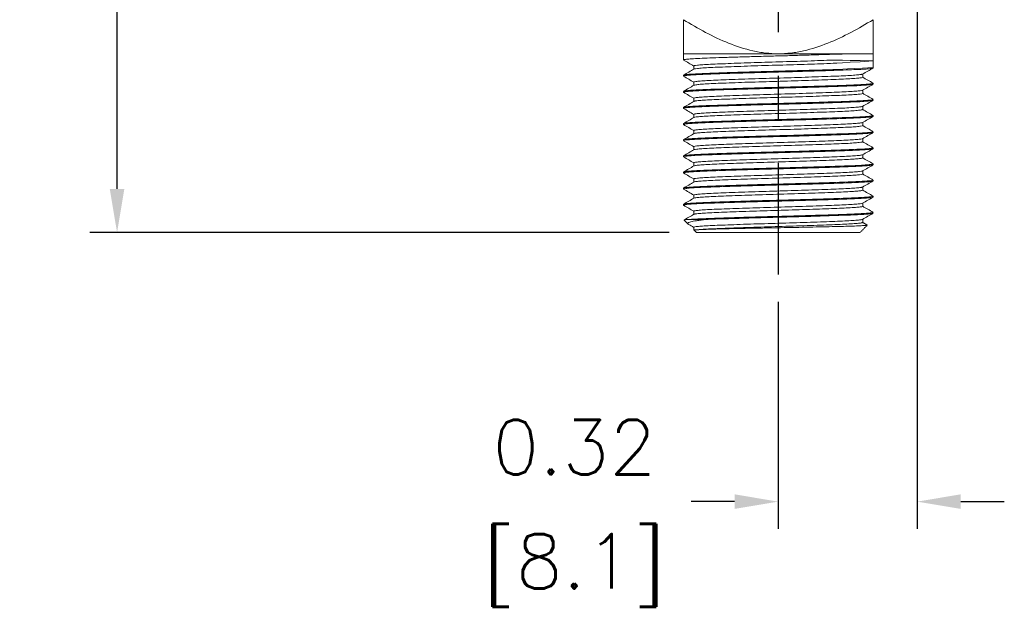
# Model space of a CAD drawing. Extents: x 897.4 to 908.4, y -8.5 to -0.5.
# Tile 3 of 10: x 901.1 to 903.4, y -5.8 to -4.4. Entities that reach past the tile are written whole.
import ezdxf

# ---------------------------------------------------------------- set-up
doc = ezdxf.new("R2010")
doc.units = 0
doc.header["$LTSCALE"] = 0.25
doc.header["$MEASUREMENT"] = 0
doc.linetypes.add('CENTER', pattern=[2, 1.25, -0.25, 0.25, -0.25])
doc.layers.get('0').update_dxf_attribs({"linetype": 'CONTINUOUS'})
doc.layers.get('DEFPOINTS').update_dxf_attribs({"linetype": 'CONTINUOUS'})
for name, color, linetype in [('CENTER', 40, 'CENTER'), ('dim', 140, 'CONTINUOUS'), ('dim @ 1', 140, 'CONTINUOUS')]:
    doc.layers.add(name, color=color, linetype=linetype)
doc.styles.get("Standard").update_dxf_attribs({"font": 'romans.shx'})
doc.dimstyles.get("Standard").update_dxf_attribs({"dimtxt": 0.125, "dimasz": 0.1, "dimexe": 0.0625, "dimexo": 0.0625, "dimgap": 0.0625, "dimtad": 0, "dimtih": 1, "dimtoh": 1, "dimzin": 0, "dimdsep": 46, "dimtxsty": 'Standard', "dimcen": 0, "dimadec": 0, "dimazin": 0, "dimtfac": 1, "dimtofl": 0, "dimtmove": 0, "dimatfit": 3, "dimfxl": 0, "dimtolj": 1, "dimtzin": 0, "dimarcsym": 0})

# ---------------------------------------------------------------- blocks, each defined once
blk = doc.blocks.new('*D11')
at = {"layer": 'DEFPOINTS', "color": 0}
for p in [(902.2378, -2.6265), (901.3638, -4.9165), (902.6928, -4.9165)]:
    blk.add_point(p, dxfattribs=at)
at = {"layer": 'dim', "color": 0, "lineweight": -2}
for p, q in [((902.1753, -2.6265), (901.3013, -2.6265)), ((901.3638, -2.7265), (901.3638, -3.4888)), ((901.3638, -4.8165), (901.3638, -4.0543)), ((902.6303, -4.9165), (901.3013, -4.9165))]:
    blk.add_line(p, q, dxfattribs=at)
at = {"layer": 'dim', "color": 0}
for points in [[(901.3471, -2.7265), (901.3805, -2.7265), (901.3638, -2.6265)], [(901.3471, -4.8165), (901.3805, -4.8165), (901.3638, -4.9165)]]:
    blk.add_solid(points, dxfattribs=at)
at = {"layer": 'dim', "color": 0, "char_height": 0.125, "attachment_point": 5}
for s, insert in [('\\A1;2.29', (901.3638, -3.6465)), ('\\A1;[58.2]', (901.3638, -3.9293))]:
    blk.add_mtext(s, dxfattribs=dict(at, insert=insert))
blk = doc.blocks.new('*D10')
at = {"layer": 'DEFPOINTS', "color": 0}
for p in [(903.1988, -4.205), (902.8803, -5.0127), (902.8803, -5.5337)]:
    blk.add_point(p, dxfattribs=at)
at = {"layer": 'dim', "color": 0, "lineweight": -2}
for p, q in [((903.1988, -4.2675), (903.1988, -5.5962)), ((902.8803, -5.0752), (902.8803, -5.5962)), ((902.7803, -5.5337), (902.6803, -5.5337)), ((903.2988, -5.5337), (903.3988, -5.5337))]:
    blk.add_line(p, q, dxfattribs=at)
at = {"layer": 'dim', "color": 0}
for points in [[(902.7803, -5.517), (902.7803, -5.5504), (902.8803, -5.5337)], [(903.2988, -5.517), (903.2988, -5.5504), (903.1988, -5.5337)]]:
    blk.add_solid(points, dxfattribs=at)
at = {"layer": 'dim', "color": 0, "char_height": 0.125, "attachment_point": 5}
for s, insert in [('\\A1;0.32', (902.4125, -5.4087)), ('\\A1;[8.1]', (902.4125, -5.6914))]:
    blk.add_mtext(s, dxfattribs=dict(at, insert=insert))

msp = doc.modelspace()

# ---------------------------------------------------------------- linework, layer by layer
at = {"color": 7, "linetype": 'Continuous', "lineweight": 15}
for p, q in [((902.8803, -4.5065), (902.6628, -4.5065)), ((903.0978, -4.5065), (902.8803, -4.5065)), ((902.6782, -4.8865), (902.7161, -4.8865)), ((903.0678, -4.9165), (902.6928, -4.9165))]:
    msp.add_line(p, q, dxfattribs=at)
for points, knots in [([(902.8803, -4.5065), (902.8706, -4.5065), (902.8609, -4.506), (902.8415, -4.5037), (902.8317, -4.502), (902.803, -4.4956), (902.7846, -4.4895), (902.7485, -4.475), (902.7309, -4.4666), (902.6962, -4.4484), (902.6794, -4.4386), (902.6628, -4.4285)], [0, 0, 0, 0, 0.125, 0.125, 0.25, 0.25, 0.5, 0.5, 0.75, 0.75, 1, 1, 1, 1]), ([(902.6628, -4.5065), (902.6628, -4.5065), (902.6628, -4.506), (902.6628, -4.5037), (902.6628, -4.502), (902.6628, -4.4956), (902.6628, -4.4895), (902.6628, -4.475), (902.6628, -4.4666), (902.6628, -4.4484), (902.6628, -4.4386), (902.6628, -4.4285)], [0, 0, 0, 0, 0.125, 0.125, 0.25, 0.25, 0.5, 0.5, 0.75, 0.75, 1, 1, 1, 1]), ([(903.0978, -4.4285), (903.0812, -4.4386), (903.0644, -4.4484), (903.0297, -4.4667), (903.0121, -4.4751), (902.976, -4.4895), (902.9576, -4.4956), (902.9289, -4.502), (902.9191, -4.5037), (902.8997, -4.506), (902.89, -4.5065), (902.8803, -4.5065)], [0, 0, 0, 0, 0.25, 0.25, 0.5, 0.5, 0.75, 0.75, 0.875, 0.875, 1, 1, 1, 1]), ([(903.0978, -4.5065), (903.0978, -4.5065), (903.0978, -4.506), (903.0978, -4.5037), (903.0978, -4.502), (903.0978, -4.4956), (903.0978, -4.4895), (903.0978, -4.475), (903.0978, -4.4666), (903.0978, -4.4484), (903.0978, -4.4386), (903.0978, -4.4285)], [0, 0, 0, 0, 0.125, 0.125, 0.25, 0.25, 0.5, 0.5, 0.75, 0.75, 1, 1, 1, 1]), ([(902.6635, -4.5208), (902.6635, -4.5205), (902.6637, -4.52), (902.6712, -4.519), (902.6851, -4.518), (902.7049, -4.517), (902.7296, -4.516), (902.7587, -4.515), (902.7917, -4.514), (902.8274, -4.5129), (902.8644, -4.5119), (902.9016, -4.511), (902.9385, -4.5099), (902.9738, -4.5089), (903.0065, -4.5079), (903.025, -4.5072), (903.0341, -4.5069)], [0, 0, 0, 0, 0.051318, 0.124505, 0.198322, 0.271664, 0.343518, 0.415865, 0.489456, 0.563205, 0.636013, 0.707634, 0.780642, 0.854436, 0.927914, 1, 1, 1, 1]), ([(902.663, -4.521), (902.667, -4.5233), (902.6749, -4.5279), (902.6828, -4.5324), (902.6867, -4.5347)], [0, 0, 0, 0, 0.505154, 1, 1, 1, 1]), ([(902.6635, -4.5578), (902.6633, -4.5577), (902.6624, -4.5572), (902.6673, -4.5565), (902.6783, -4.5554), (902.6958, -4.5544), (902.7184, -4.5534), (902.7457, -4.5524), (902.7771, -4.5514), (902.8119, -4.5504), (902.8484, -4.5493), (902.8856, -4.5484), (902.9228, -4.5474), (902.959, -4.5463), (902.9929, -4.5453), (903.0232, -4.5443), (903.0492, -4.5433), (903.0704, -4.5423), (903.0861, -4.5413), (903.096, -4.5402), (903.0972, -4.5396), (903.0978, -4.5393)], [0, 0, 0, 0, 0.015286, 0.069728, 0.12499, 0.180252, 0.234695, 0.28847, 0.343361, 0.398725, 0.453734, 0.507626, 0.561887, 0.617082, 0.672395, 0.727003, 0.78072, 0.835477, 0.890824, 0.945934, 1, 1, 1, 1]), ([(902.6638, -4.5555), (902.6639, -4.5553), (902.6642, -4.5549), (902.6713, -4.554), (902.6851, -4.553), (902.7049, -4.552), (902.7296, -4.551), (902.7587, -4.55), (902.7917, -4.549), (902.8274, -4.5479), (902.8644, -4.5469), (902.9016, -4.546), (902.9385, -4.5449), (902.9738, -4.5439), (903.0065, -4.5429), (903.025, -4.5422), (903.0978, -4.5381)], [0, 0, 0, 0, 0.032052, 0.106725, 0.182041, 0.256873, 0.330186, 0.404002, 0.479087, 0.554334, 0.628621, 0.701696, 0.776187, 0.85148, 0.92645, 1, 1, 1, 1]), ([(902.6867, -4.5345), (902.6867, -4.5358), (902.6867, -4.5382), (902.6867, -4.5406), (902.6867, -4.5418)], [0, 0, 0, 0, 0.509748, 1, 1, 1, 1]), ([(902.6873, -4.5345), (902.6873, -4.5343), (902.6874, -4.5338), (902.6942, -4.5328), (902.7065, -4.5318), (902.7241, -4.5307), (902.7461, -4.5298), (902.7721, -4.5288), (902.8014, -4.5277), (902.8332, -4.5267), (902.8661, -4.5257), (902.8993, -4.5247), (902.9321, -4.5237), (902.9635, -4.5227), (902.9927, -4.5216), (903.0091, -4.521), (903.0978, -4.5229)], [0, 0, 0, 0, 0.0513641, 0.1245468, 0.1983606, 0.2717001, 0.3435499, 0.4158933, 0.4894805, 0.5632261, 0.6360308, 0.7076478, 0.7806523, 0.8544434, 0.9279177, 1, 1, 1, 1]), ([(902.6876, -4.5417), (902.6877, -4.5415), (902.6879, -4.5411), (902.6943, -4.5403), (902.7065, -4.5392), (902.7241, -4.5382), (902.7461, -4.5372), (902.7721, -4.5362), (902.8014, -4.5352), (902.8332, -4.5341), (902.8661, -4.5331), (902.8993, -4.5322), (902.9321, -4.5312), (902.9635, -4.5301), (902.9927, -4.5291), (903.0091, -4.5284), (903.0978, -4.5229)], [0, 0, 0, 0, 0.0298257, 0.10467, 0.1801597, 0.2551643, 0.3286455, 0.4026314, 0.4778893, 0.5533093, 0.6277671, 0.7010101, 0.7756721, 0.8511385, 0.9262811, 1, 1, 1, 1]), ([(902.663, -4.558), (902.667, -4.5603), (902.6749, -4.5649), (902.6828, -4.5694), (902.6867, -4.5717)], [0, 0, 0, 0, 0.505264, 1, 1, 1, 1]), ([(902.687, -4.5417), (902.683, -4.544), (902.675, -4.5486), (902.667, -4.5532), (902.6631, -4.5555)], [0, 0, 0, 0, 0.499975, 1, 1, 1, 1]), ([(902.6873, -4.5715), (902.6871, -4.5714), (902.6863, -4.571), (902.6907, -4.5703), (902.7005, -4.5692), (902.716, -4.5682), (902.7362, -4.5672), (902.7605, -4.5662), (902.7885, -4.5652), (902.8194, -4.5641), (902.8519, -4.5631), (902.8851, -4.5622), (902.9181, -4.5612), (902.9503, -4.5601), (902.9805, -4.5591), (903.0075, -4.5581), (903.0307, -4.5571), (903.0496, -4.5561), (903.0635, -4.555), (903.0717, -4.5541), (903.0727, -4.5535), (903.0731, -4.5533)], [0, 0, 0, 0, 0.0157499, 0.0710615, 0.1272063, 0.183351, 0.2386627, 0.2932963, 0.3490639, 0.4053124, 0.4611995, 0.5159514, 0.5710794, 0.6271552, 0.6833517, 0.7388314, 0.7934058, 0.8490376, 0.9052688, 0.9612586, 1, 1, 1, 1]), ([(902.687, -4.5787), (902.6881, -4.5784), (902.6902, -4.5777), (902.7006, -4.5767), (902.716, -4.5756), (902.7362, -4.5746), (902.7605, -4.5737), (902.7885, -4.5726), (902.8194, -4.5716), (902.8519, -4.5706), (902.8851, -4.5696), (902.9181, -4.5686), (902.9503, -4.5676), (902.9805, -4.5665), (903.0075, -4.5655), (903.0307, -4.5646), (903.0496, -4.5635), (903.0635, -4.5625), (903.0723, -4.5614), (903.0734, -4.5608), (903.074, -4.5605)], [0, 0, 0, 0, 0.0543588, 0.1105398, 0.1667207, 0.222068, 0.2767369, 0.3325404, 0.3888251, 0.4447482, 0.4995355, 0.554699, 0.6108109, 0.6670437, 0.7225591, 0.7771687, 0.8328364, 0.8891037, 0.9451297, 1, 1, 1, 1]), ([(903.0737, -4.5533), (903.0777, -4.551), (903.0857, -4.5464), (903.0936, -4.5418), (903.0976, -4.5395)], [0, 0, 0, 0, 0.499973, 1, 1, 1, 1]), ([(903.074, -4.5605), (903.074, -4.5592), (903.074, -4.5568), (903.074, -4.5544), (903.074, -4.5532)], [0, 0, 0, 0, 0.509589, 1, 1, 1, 1]), ([(903.0976, -4.574), (903.0936, -4.5717), (903.0857, -4.5671), (903.0778, -4.5626), (903.074, -4.5603)], [0, 0, 0, 0, 0.505813, 1, 1, 1, 1]), ([(902.6631, -4.5925), (902.6631, -4.5925), (902.6626, -4.5922), (902.6675, -4.5915), (902.6782, -4.5904), (902.6958, -4.5894), (902.7184, -4.5884), (902.7457, -4.5874), (902.7771, -4.5864), (902.8119, -4.5854), (902.8484, -4.5843), (902.8856, -4.5834), (902.9228, -4.5824), (902.959, -4.5813), (902.9929, -4.5803), (903.0232, -4.5793), (903.0492, -4.5783), (903.0704, -4.5773), (903.0863, -4.5763), (903.0954, -4.5752), (903.0989, -4.5745), (903.0973, -4.5741), (903.0969, -4.574)], [0, 0, 0, 0, 0.000707, 0.055116, 0.110345, 0.165574, 0.219984, 0.273727, 0.328585, 0.383916, 0.438891, 0.49275, 0.546979, 0.60214, 0.65742, 0.711995, 0.76568, 0.820404, 0.875718, 0.930795, 0.984828, 1, 1, 1, 1]), ([(902.687, -4.5787), (902.683, -4.581), (902.675, -4.5856), (902.667, -4.5902), (902.6631, -4.5925)], [0, 0, 0, 0, 0.499976, 1, 1, 1, 1]), ([(902.6632, -4.5948), (902.6635, -4.5945), (902.6641, -4.5939), (902.6728, -4.5929), (902.6876, -4.5918), (902.7081, -4.5908), (902.7335, -4.5899), (902.7632, -4.5889), (902.7967, -4.5878), (902.8326, -4.5868), (902.8697, -4.5858), (902.9069, -4.5848), (902.9436, -4.5838), (902.9787, -4.5827), (903.0107, -4.5817), (903.0386, -4.5807), (903.0619, -4.5798), (903.0802, -4.5787), (903.0922, -4.5777), (903.0978, -4.5768), (903.0972, -4.5764), (903.0971, -4.5763)], [0, 0, 0, 0, 0.046271, 0.101278, 0.156642, 0.211532, 0.265306, 0.319748, 0.375009, 0.43027, 0.484711, 0.538486, 0.593376, 0.648739, 0.703747, 0.757637, 0.811898, 0.867091, 0.922404, 0.97701, 1, 1, 1, 1]), ([(902.6867, -4.5715), (902.6867, -4.5728), (902.6867, -4.5752), (902.6867, -4.5776), (902.6867, -4.5788)], [0, 0, 0, 0, 0.509999, 1, 1, 1, 1]), ([(903.0737, -4.5903), (903.0777, -4.588), (903.0857, -4.5834), (903.0936, -4.5788), (903.0976, -4.5765)], [0, 0, 0, 0, 0.499975, 1, 1, 1, 1]), ([(902.663, -4.595), (902.667, -4.5973), (902.6749, -4.6019), (902.6828, -4.6064), (902.6867, -4.6087)], [0, 0, 0, 0, 0.505254, 1, 1, 1, 1]), ([(902.687, -4.6085), (902.6873, -4.6083), (902.6879, -4.6077), (902.6956, -4.6067), (902.7087, -4.6056), (902.727, -4.6046), (902.7496, -4.6036), (902.7761, -4.6026), (902.8059, -4.6016), (902.8379, -4.6006), (902.8708, -4.5995), (902.904, -4.5986), (902.9367, -4.5976), (902.9679, -4.5965), (902.9964, -4.5955), (903.0212, -4.5945), (903.042, -4.5935), (903.0583, -4.5925), (903.0688, -4.5914), (903.0737, -4.5907), (903.0734, -4.5904), (903.0734, -4.5903)], [0, 0, 0, 0, 0.047165, 0.103071, 0.159338, 0.215124, 0.269776, 0.325106, 0.381269, 0.437432, 0.492762, 0.547414, 0.6032, 0.659467, 0.715372, 0.770142, 0.825288, 0.881383, 0.937598, 0.993096, 1, 1, 1, 1]), ([(902.6876, -4.6157), (902.6878, -4.6155), (902.6884, -4.615), (902.6957, -4.6141), (902.7087, -4.6131), (902.727, -4.612), (902.7496, -4.6111), (902.7761, -4.6101), (902.8059, -4.609), (902.8379, -4.608), (902.8708, -4.607), (902.904, -4.606), (902.9367, -4.605), (902.9679, -4.604), (902.9964, -4.6029), (903.0212, -4.602), (903.042, -4.601), (903.0583, -4.5999), (903.0689, -4.5989), (903.074, -4.5981), (903.0734, -4.5976), (903.0733, -4.5975)], [0, 0, 0, 0, 0.030677, 0.086597, 0.14288, 0.198681, 0.253348, 0.308692, 0.364871, 0.42105, 0.476395, 0.531061, 0.586862, 0.643145, 0.699065, 0.75385, 0.809011, 0.865121, 0.921351, 0.976864, 1, 1, 1, 1]), ([(903.074, -4.5975), (903.074, -4.5962), (903.074, -4.5938), (903.074, -4.5914), (903.074, -4.5902)], [0, 0, 0, 0, 0.509456, 1, 1, 1, 1]), ([(903.0976, -4.611), (903.0936, -4.6087), (903.0857, -4.6041), (903.0779, -4.5996), (903.074, -4.5973)], [0, 0, 0, 0, 0.5053111, 1, 1, 1, 1]), ([(902.6869, -4.6157), (902.683, -4.618), (902.675, -4.6226), (902.667, -4.6272), (902.663, -4.6295)], [0, 0, 0, 0, 0.499973, 1, 1, 1, 1]), ([(902.6636, -4.6318), (902.6634, -4.6316), (902.6628, -4.6312), (902.6685, -4.6303), (902.6804, -4.6293), (902.6987, -4.6282), (902.7221, -4.6273), (902.75, -4.6263), (902.7819, -4.6253), (902.817, -4.6242), (902.8537, -4.6232), (902.891, -4.6222), (902.928, -4.6212), (902.964, -4.6202), (902.9974, -4.6191), (903.0272, -4.6181), (903.0525, -4.6172), (903.0731, -4.6162), (903.0878, -4.6151), (903.0965, -4.6141), (903.0972, -4.6135), (903.0974, -4.6133)], [0, 0, 0, 0, 0.02299, 0.077596, 0.132909, 0.188102, 0.242363, 0.296253, 0.351261, 0.406624, 0.461514, 0.515289, 0.56973, 0.624991, 0.680252, 0.734694, 0.788468, 0.843358, 0.898722, 0.953729, 1, 1, 1, 1]), ([(902.6638, -4.6295), (902.664, -4.6293), (902.6647, -4.6288), (902.6729, -4.6279), (902.6876, -4.6268), (902.7081, -4.6258), (902.7335, -4.6249), (902.7632, -4.6239), (902.7967, -4.6228), (902.8326, -4.6218), (902.8697, -4.6208), (902.9069, -4.6198), (902.9436, -4.6188), (902.9787, -4.6177), (903.0107, -4.6167), (903.0386, -4.6157), (903.0619, -4.6148), (903.0802, -4.6137), (903.0922, -4.6127), (903.0978, -4.6118), (903.0972, -4.6114), (903.0971, -4.6113)], [0, 0, 0, 0, 0.032391, 0.088199, 0.144368, 0.200057, 0.254614, 0.309848, 0.365913, 0.421978, 0.477212, 0.531769, 0.587458, 0.643627, 0.699435, 0.75411, 0.809161, 0.865157, 0.921274, 0.976676, 1, 1, 1, 1]), ([(902.6867, -4.6085), (902.6867, -4.6098), (902.6867, -4.6122), (902.6867, -4.6146), (902.6867, -4.6158)], [0, 0, 0, 0, 0.509876, 1, 1, 1, 1]), ([(902.6874, -4.6455), (902.6872, -4.6454), (902.6867, -4.6449), (902.6917, -4.6441), (902.7024, -4.6431), (902.7186, -4.642), (902.7394, -4.641), (902.7643, -4.6401), (902.7927, -4.639), (902.824, -4.638), (902.8566, -4.637), (902.8898, -4.636), (902.9228, -4.635), (902.9548, -4.634), (902.9846, -4.6329), (903.011, -4.6319), (903.0336, -4.631), (903.0519, -4.6299), (903.065, -4.6289), (903.0722, -4.628), (903.0728, -4.6275), (903.073, -4.6273)], [0, 0, 0, 0, 0.02314, 0.078665, 0.134906, 0.191027, 0.2462, 0.300995, 0.356927, 0.413221, 0.469034, 0.523711, 0.579067, 0.635257, 0.691447, 0.746803, 0.801481, 0.857293, 0.913587, 0.969519, 1, 1, 1, 1]), ([(903.0737, -4.6273), (903.0777, -4.625), (903.0857, -4.6204), (903.0936, -4.6158), (903.0976, -4.6135)], [0, 0, 0, 0, 0.499969, 1, 1, 1, 1]), ([(903.074, -4.6345), (903.074, -4.6332), (903.074, -4.6308), (903.074, -4.6284), (903.074, -4.6272)], [0, 0, 0, 0, 0.509876, 1, 1, 1, 1]), ([(902.6637, -4.669), (902.6634, -4.6689), (902.6618, -4.6685), (902.6652, -4.6678), (902.6744, -4.6667), (902.6902, -4.6657), (902.7115, -4.6647), (902.7375, -4.6637), (902.7678, -4.6627), (902.8017, -4.6617), (902.8379, -4.6606), (902.875, -4.6596), (902.9122, -4.6587), (902.9488, -4.6576), (902.9835, -4.6566), (903.0149, -4.6556), (903.0422, -4.6546), (903.0649, -4.6536), (903.0824, -4.6526), (903.0933, -4.6515), (903.0982, -4.6508), (903.0974, -4.6503), (903.0972, -4.6503)], [0, 0, 0, 0, 0.014934, 0.068192, 0.122479, 0.177, 0.230939, 0.283854, 0.337647, 0.392134, 0.446504, 0.499955, 0.553042, 0.607229, 0.661767, 0.715838, 0.76881, 0.82244, 0.876876, 0.931313, 0.984943, 1, 1, 1, 1]), ([(902.6631, -4.632), (902.667, -4.6343), (902.6749, -4.6389), (902.6828, -4.6434), (902.6867, -4.6457)], [0, 0, 0, 0, 0.505679, 1, 1, 1, 1]), ([(902.6635, -4.6665), (902.6634, -4.6664), (902.6631, -4.6661), (902.6686, -4.6653), (902.6804, -4.6643), (902.6987, -4.6632), (902.7221, -4.6623), (902.75, -4.6613), (902.7819, -4.6603), (902.817, -4.6592), (902.8537, -4.6582), (902.891, -4.6572), (902.928, -4.6562), (902.964, -4.6552), (902.9974, -4.6541), (903.0272, -4.6531), (903.0525, -4.6522), (903.0731, -4.6512), (903.0878, -4.6501), (903.0965, -4.6491), (903.0972, -4.6485), (903.0974, -4.6483)], [0, 0, 0, 0, 0.008584, 0.063996, 0.120123, 0.17613, 0.231191, 0.285877, 0.341695, 0.397875, 0.453574, 0.508142, 0.563386, 0.619462, 0.675538, 0.730782, 0.785349, 0.841049, 0.897228, 0.953047, 1, 1, 1, 1]), ([(902.6867, -4.6455), (902.6867, -4.6468), (902.6867, -4.6492), (902.6867, -4.6516), (902.6867, -4.6528)], [0, 0, 0, 0, 0.509456, 1, 1, 1, 1]), ([(902.6872, -4.6527), (902.6872, -4.6526), (902.687, -4.6523), (902.6919, -4.6516), (902.7023, -4.6505), (902.7187, -4.6495), (902.7394, -4.6485), (902.7643, -4.6475), (902.7927, -4.6465), (902.824, -4.6454), (902.8566, -4.6444), (902.8898, -4.6435), (902.9228, -4.6425), (902.9548, -4.6414), (902.9846, -4.6404), (903.011, -4.6394), (903.0336, -4.6384), (903.0519, -4.6374), (903.065, -4.6363), (903.0728, -4.6353), (903.0734, -4.6347), (903.0736, -4.6345)], [0, 0, 0, 0, 0.006815, 0.062318, 0.118538, 0.174637, 0.229789, 0.284563, 0.340474, 0.396746, 0.452537, 0.507194, 0.562529, 0.618697, 0.674865, 0.7302, 0.784857, 0.840648, 0.89692, 0.95283, 1, 1, 1, 1]), ([(903.0737, -4.6643), (903.0777, -4.662), (903.0856, -4.6574), (903.0936, -4.6528), (903.0976, -4.6505)], [0, 0, 0, 0, 0.499976, 1, 1, 1, 1]), ([(903.0976, -4.648), (903.0936, -4.6457), (903.0857, -4.6411), (903.0779, -4.6366), (903.074, -4.6343)], [0, 0, 0, 0, 0.505169, 1, 1, 1, 1]), ([(902.6869, -4.6527), (902.683, -4.655), (902.675, -4.6596), (902.667, -4.6642), (902.6631, -4.6665)], [0, 0, 0, 0, 0.4999762, 1, 1, 1, 1]), ([(902.6631, -4.669), (902.6671, -4.6713), (902.6749, -4.6759), (902.6828, -4.6804), (902.6867, -4.6827)], [0, 0, 0, 0, 0.505778, 1, 1, 1, 1]), ([(902.6867, -4.6825), (902.6872, -4.6822), (902.6883, -4.6816), (902.6971, -4.6805), (902.7111, -4.6795), (902.73, -4.6785), (902.7532, -4.6775), (902.7801, -4.6765), (902.8103, -4.6754), (902.8425, -4.6744), (902.8756, -4.6734), (902.9087, -4.6725), (902.9413, -4.6714), (902.9722, -4.6704), (903.0001, -4.6693), (903.0244, -4.6684), (903.0446, -4.6674), (903.06, -4.6663), (903.0704, -4.6653), (903.0726, -4.6647), (903.0736, -4.6643)], [0, 0, 0, 0, 0.054904, 0.110964, 0.167265, 0.222966, 0.277609, 0.333158, 0.389425, 0.445571, 0.500768, 0.555589, 0.611546, 0.667864, 0.723702, 0.778404, 0.833785, 0.89, 0.946215, 1, 1, 1, 1]), ([(902.6875, -4.6897), (902.688, -4.6894), (902.689, -4.6889), (902.6972, -4.688), (902.7111, -4.6869), (902.73, -4.6859), (902.7532, -4.6849), (902.7801, -4.6839), (902.8103, -4.6829), (902.8425, -4.6818), (902.8756, -4.6809), (902.9087, -4.6799), (902.9413, -4.6789), (902.9722, -4.6778), (903.0001, -4.6768), (903.0245, -4.6758), (903.0446, -4.6748), (903.0602, -4.6738), (903.07, -4.6727), (903.0743, -4.672), (903.0736, -4.6716), (903.0734, -4.6715)], [0, 0, 0, 0, 0.038123, 0.094149, 0.150416, 0.206084, 0.260693, 0.316209, 0.372441, 0.428553, 0.483717, 0.538504, 0.594427, 0.650711, 0.706515, 0.761184, 0.816531, 0.872712, 0.928893, 0.98424, 1, 1, 1, 1]), ([(903.074, -4.6715), (903.074, -4.6702), (903.074, -4.6678), (903.074, -4.6654), (903.074, -4.6642)], [0, 0, 0, 0, 0.509978, 1, 1, 1, 1]), ([(903.0976, -4.685), (903.0936, -4.6827), (903.0857, -4.6781), (903.0778, -4.6736), (903.074, -4.6713)], [0, 0, 0, 0, 0.505833, 1, 1, 1, 1]), ([(902.687, -4.6897), (902.683, -4.692), (902.675, -4.6966), (902.667, -4.7012), (902.6631, -4.7035)], [0, 0, 0, 0, 0.499974, 1, 1, 1, 1]), ([(902.6636, -4.7058), (902.6635, -4.7056), (902.6632, -4.7051), (902.6698, -4.7042), (902.6827, -4.7031), (902.7018, -4.7021), (902.7258, -4.7011), (902.7543, -4.7002), (902.7868, -4.6991), (902.8222, -4.6981), (902.859, -4.697), (902.8963, -4.6961), (902.9332, -4.6951), (902.9689, -4.694), (903.0019, -4.693), (903.0311, -4.692), (903.0558, -4.691), (903.0756, -4.69), (903.0894, -4.689), (903.097, -4.688), (903.0971, -4.6875), (903.0972, -4.6873)], [0, 0, 0, 0, 0.030726, 0.085482, 0.140828, 0.195936, 0.250001, 0.304065, 0.359173, 0.414519, 0.469275, 0.522991, 0.577597, 0.632908, 0.688101, 0.742362, 0.796252, 0.851259, 0.906622, 0.961511, 1, 1, 1, 1]), ([(902.6637, -4.7035), (902.6642, -4.7032), (902.6653, -4.7027), (902.6746, -4.7017), (902.6902, -4.7007), (902.7115, -4.6997), (902.7375, -4.6987), (902.7678, -4.6977), (902.8017, -4.6967), (902.8379, -4.6956), (902.875, -4.6946), (902.9122, -4.6937), (902.9488, -4.6926), (902.9835, -4.6916), (903.0149, -4.6906), (903.0422, -4.6896), (903.0649, -4.6886), (903.0824, -4.6876), (903.0933, -4.6865), (903.0982, -4.6858), (903.0974, -4.6853), (903.0972, -4.6853)], [0, 0, 0, 0, 0.039786, 0.095727, 0.15191, 0.207494, 0.262022, 0.317454, 0.373603, 0.42963, 0.484711, 0.539416, 0.595255, 0.651455, 0.707175, 0.761762, 0.817027, 0.873123, 0.929219, 0.984484, 1, 1, 1, 1]), ([(902.6867, -4.6825), (902.6867, -4.6838), (902.6867, -4.6862), (902.6867, -4.6886), (902.6867, -4.6898)], [0, 0, 0, 0, 0.509584, 1, 1, 1, 1]), ([(903.0737, -4.7013), (903.0777, -4.699), (903.0857, -4.6944), (903.0936, -4.6898), (903.0976, -4.6875)], [0, 0, 0, 0, 0.499976, 1, 1, 1, 1]), ([(902.663, -4.706), (902.667, -4.7083), (902.6749, -4.7129), (902.6828, -4.7174), (902.6867, -4.7197)], [0, 0, 0, 0, 0.505187, 1, 1, 1, 1]), ([(902.6867, -4.7195), (902.6867, -4.7208), (902.6867, -4.7232), (902.6867, -4.7256), (902.6867, -4.7268)], [0, 0, 0, 0, 0.509737, 1, 1, 1, 1]), ([(902.6874, -4.7195), (902.6873, -4.7194), (902.687, -4.7188), (902.6929, -4.718), (902.7044, -4.7169), (902.7213, -4.7159), (902.7427, -4.7149), (902.7681, -4.7139), (902.7971, -4.7129), (902.8286, -4.7118), (902.8614, -4.7108), (902.8945, -4.7099), (902.9274, -4.7089), (902.9592, -4.7078), (902.9886, -4.7068), (903.0145, -4.7058), (903.0365, -4.7048), (903.0542, -4.7038), (903.0664, -4.7027), (903.0727, -4.7019), (903.073, -4.7015), (903.073, -4.7013)], [0, 0, 0, 0, 0.03125, 0.086913, 0.143176, 0.199198, 0.254158, 0.309119, 0.365141, 0.421404, 0.477067, 0.531673, 0.587184, 0.643413, 0.69952, 0.75468, 0.809463, 0.865382, 0.921662, 0.977462, 1, 1, 1, 1]), ([(902.6875, -4.7267), (902.6875, -4.7266), (902.6874, -4.7262), (902.693, -4.7254), (902.7044, -4.7244), (902.7214, -4.7233), (902.7427, -4.7223), (902.7681, -4.7214), (902.7971, -4.7203), (902.8286, -4.7193), (902.8614, -4.7183), (902.8945, -4.7173), (902.9274, -4.7163), (902.9592, -4.7153), (902.9886, -4.7142), (903.0145, -4.7132), (903.0365, -4.7123), (903.0541, -4.7112), (903.0665, -4.7102), (903.0732, -4.7093), (903.0733, -4.7087), (903.0734, -4.7085)], [0, 0, 0, 0, 0.014793, 0.070447, 0.1267, 0.182713, 0.237664, 0.292615, 0.348627, 0.40488, 0.460534, 0.515131, 0.570632, 0.626851, 0.682949, 0.738099, 0.792873, 0.848783, 0.905053, 0.960843, 1, 1, 1, 1]), ([(903.074, -4.7085), (903.074, -4.7072), (903.074, -4.7048), (903.074, -4.7024), (903.074, -4.7012)], [0, 0, 0, 0, 0.509748, 1, 1, 1, 1]), ([(903.0976, -4.722), (903.0936, -4.7197), (903.0857, -4.7151), (903.0779, -4.7106), (903.074, -4.7083)], [0, 0, 0, 0, 0.505239, 1, 1, 1, 1]), ([(902.6632, -4.7428), (902.6631, -4.7427), (902.6621, -4.7423), (902.6663, -4.7416), (902.6763, -4.7406), (902.693, -4.7395), (902.7149, -4.7385), (902.7416, -4.7376), (902.7724, -4.7366), (902.8068, -4.7355), (902.8431, -4.7345), (902.8803, -4.7335), (902.9175, -4.7325), (902.9539, -4.7315), (902.9882, -4.7304), (903.0191, -4.7294), (903.0458, -4.7285), (903.0677, -4.7275), (903.0844, -4.7264), (903.0944, -4.7254), (903.0986, -4.7247), (903.0976, -4.7243), (903.0974, -4.7243)], [0, 0, 0, 0, 0.00762, 0.061882, 0.117077, 0.172391, 0.227, 0.280717, 0.335475, 0.390823, 0.445933, 0.5, 0.554067, 0.609177, 0.664525, 0.719283, 0.773001, 0.827609, 0.882923, 0.938118, 0.99238, 1, 1, 1, 1]), ([(902.6869, -4.7267), (902.683, -4.729), (902.675, -4.7336), (902.667, -4.7382), (902.663, -4.7405)], [0, 0, 0, 0, 0.499974, 1, 1, 1, 1]), ([(902.6637, -4.7405), (902.6637, -4.7404), (902.6636, -4.74), (902.6699, -4.7392), (902.6827, -4.7381), (902.7018, -4.7371), (902.7258, -4.7361), (902.7543, -4.7352), (902.7868, -4.7341), (902.8222, -4.7331), (902.859, -4.732), (902.8963, -4.7311), (902.9332, -4.7301), (902.9689, -4.729), (903.0019, -4.728), (903.0311, -4.727), (903.0558, -4.726), (903.0756, -4.725), (903.0894, -4.724), (903.097, -4.723), (903.0971, -4.7225), (903.0972, -4.7223)], [0, 0, 0, 0, 0.016588, 0.072143, 0.128296, 0.184208, 0.239061, 0.293914, 0.349826, 0.405979, 0.461534, 0.516033, 0.571436, 0.627554, 0.683552, 0.738604, 0.79328, 0.849089, 0.90526, 0.96095, 1, 1, 1, 1]), ([(902.687, -4.7565), (902.6869, -4.7565), (902.686, -4.7561), (902.6898, -4.7554), (902.6987, -4.7544), (902.7135, -4.7533), (902.7331, -4.7523), (902.7568, -4.7514), (902.7843, -4.7503), (902.8148, -4.7493), (902.8472, -4.7483), (902.8803, -4.7473), (902.9134, -4.7463), (902.9458, -4.7453), (902.9764, -4.7442), (903.0038, -4.7432), (903.0276, -4.7423), (903.0472, -4.7412), (903.0618, -4.7402), (903.0711, -4.7392), (903.0726, -4.7386), (903.0734, -4.7383)], [0, 0, 0, 0, 0.007918, 0.063044, 0.119119, 0.175314, 0.230792, 0.285365, 0.340995, 0.397225, 0.453213, 0.508141, 0.563068, 0.619057, 0.675286, 0.730917, 0.785489, 0.840968, 0.897163, 0.953237, 1, 1, 1, 1]), ([(903.0737, -4.7383), (903.0777, -4.736), (903.0857, -4.7314), (903.0936, -4.7268), (903.0976, -4.7245)], [0, 0, 0, 0, 0.499975, 1, 1, 1, 1]), ([(903.074, -4.7455), (903.074, -4.7442), (903.074, -4.7418), (903.074, -4.7394), (903.074, -4.7382)], [0, 0, 0, 0, 0.5096656, 1, 1, 1, 1]), ([(902.663, -4.743), (902.667, -4.7453), (902.6749, -4.7499), (902.6828, -4.7544), (902.6867, -4.7567)], [0, 0, 0, 0, 0.505222, 1, 1, 1, 1]), ([(902.6869, -4.7637), (902.683, -4.766), (902.675, -4.7706), (902.667, -4.7752), (902.663, -4.7775)], [0, 0, 0, 0, 0.499974, 1, 1, 1, 1]), ([(902.6634, -4.7775), (902.6642, -4.7772), (902.666, -4.7766), (902.6765, -4.7756), (902.6929, -4.7745), (902.7149, -4.7735), (902.7416, -4.7726), (902.7724, -4.7716), (902.8068, -4.7705), (902.8431, -4.7695), (902.8803, -4.7685), (902.9175, -4.7675), (902.9539, -4.7665), (902.9882, -4.7654), (903.0191, -4.7644), (903.0458, -4.7635), (903.0677, -4.7625), (903.0844, -4.7614), (903.0944, -4.7604), (903.0986, -4.7597), (903.0976, -4.7593), (903.0974, -4.7593)], [0, 0, 0, 0, 0.048261, 0.104257, 0.160374, 0.215775, 0.270273, 0.325826, 0.381978, 0.437888, 0.49274, 0.547592, 0.603502, 0.659654, 0.715207, 0.769704, 0.825106, 0.881223, 0.937219, 0.992269, 1, 1, 1, 1]), ([(902.6635, -4.7798), (902.6635, -4.7795), (902.6637, -4.779), (902.6712, -4.778), (902.6851, -4.777), (902.7049, -4.776), (902.7296, -4.775), (902.7587, -4.774), (902.7917, -4.773), (902.8274, -4.7719), (902.8644, -4.7709), (902.9016, -4.77), (902.9385, -4.7689), (902.9739, -4.7679), (903.0063, -4.7669), (903.0349, -4.7659), (903.0589, -4.7649), (903.0779, -4.7639), (903.0909, -4.7628), (903.0974, -4.7619), (903.0972, -4.7614), (903.0971, -4.7613)], [0, 0, 0, 0, 0.038489, 0.093378, 0.148741, 0.203748, 0.257638, 0.311899, 0.367092, 0.422403, 0.477009, 0.530725, 0.585481, 0.640827, 0.695935, 0.749999, 0.804064, 0.859172, 0.914518, 0.969274, 1, 1, 1, 1]), ([(902.6867, -4.7565), (902.6867, -4.7578), (902.6867, -4.7602), (902.6867, -4.7626), (902.6867, -4.7638)], [0, 0, 0, 0, 0.509953, 1, 1, 1, 1]), ([(902.6873, -4.7637), (902.688, -4.7634), (902.6896, -4.7628), (902.6988, -4.7618), (902.7135, -4.7608), (902.7331, -4.7598), (902.7568, -4.7588), (902.7843, -4.7578), (902.8148, -4.7567), (902.8472, -4.7557), (902.8803, -4.7547), (902.9134, -4.7537), (902.9458, -4.7527), (902.9764, -4.7517), (903.0038, -4.7506), (903.0276, -4.7497), (903.0471, -4.7487), (903.062, -4.7476), (903.0709, -4.7466), (903.0746, -4.7459), (903.0737, -4.7455), (903.0736, -4.7455)], [0, 0, 0, 0, 0.0466402, 0.1027358, 0.1589521, 0.2144513, 0.269045, 0.3246963, 0.3809472, 0.4369568, 0.4919052, 0.5468536, 0.6028632, 0.6591142, 0.7147655, 0.7693591, 0.8248583, 0.8810747, 0.9371702, 0.9923176, 1, 1, 1, 1]), ([(903.0737, -4.7753), (903.0777, -4.773), (903.0857, -4.7684), (903.0936, -4.7638), (903.0976, -4.7615)], [0, 0, 0, 0, 0.499974, 1, 1, 1, 1]), ([(903.0976, -4.759), (903.0936, -4.7567), (903.0857, -4.7521), (903.0779, -4.7476), (903.074, -4.7453)], [0, 0, 0, 0, 0.5051898, 1, 1, 1, 1]), ([(902.663, -4.78), (902.667, -4.7823), (902.6749, -4.7869), (902.6828, -4.7914), (902.6867, -4.7937)], [0, 0, 0, 0, 0.505315, 1, 1, 1, 1]), ([(902.6873, -4.7935), (902.6873, -4.7933), (902.6874, -4.7928), (902.6942, -4.7918), (902.7065, -4.7908), (902.7241, -4.7897), (902.7461, -4.7888), (902.7721, -4.7878), (902.8014, -4.7867), (902.8332, -4.7857), (902.8661, -4.7847), (902.8993, -4.7837), (902.9321, -4.7827), (902.9636, -4.7817), (902.9925, -4.7806), (903.0179, -4.7797), (903.0393, -4.7787), (903.0563, -4.7776), (903.0676, -4.7766), (903.0732, -4.7758), (903.0732, -4.7754), (903.0732, -4.7753)], [0, 0, 0, 0, 0.039328, 0.095107, 0.151367, 0.207266, 0.26203, 0.31717, 0.373257, 0.429466, 0.484957, 0.539543, 0.595187, 0.65143, 0.707432, 0.762373, 0.817313, 0.873315, 0.929558, 0.985202, 1, 1, 1, 1]), ([(902.6876, -4.8007), (902.6877, -4.8005), (902.6879, -4.8001), (902.6943, -4.7993), (902.7065, -4.7982), (902.7241, -4.7972), (902.7461, -4.7962), (902.7721, -4.7952), (902.8014, -4.7942), (902.8332, -4.7931), (902.8661, -4.7921), (902.8993, -4.7912), (902.9321, -4.7902), (902.9636, -4.7891), (902.9925, -4.7881), (903.0179, -4.7871), (903.0393, -4.7861), (903.0563, -4.7851), (903.0678, -4.784), (903.0736, -4.7832), (903.0734, -4.7827), (903.0733, -4.7825)], [0, 0, 0, 0, 0.022057, 0.077897, 0.134219, 0.190179, 0.245003, 0.300203, 0.356352, 0.412622, 0.468174, 0.52282, 0.578524, 0.634829, 0.690892, 0.745893, 0.800893, 0.856956, 0.913261, 0.968965, 1, 1, 1, 1]), ([(903.074, -4.7825), (903.074, -4.7812), (903.074, -4.7788), (903.074, -4.7764), (903.074, -4.7752)], [0, 0, 0, 0, 0.5094506, 1, 1, 1, 1]), ([(903.0976, -4.796), (903.0936, -4.7937), (903.0857, -4.7891), (903.0778, -4.7846), (903.074, -4.7823)], [0, 0, 0, 0, 0.505762, 1, 1, 1, 1]), ([(902.6635, -4.8168), (902.6633, -4.8167), (902.6624, -4.8162), (902.6673, -4.8155), (902.6783, -4.8144), (902.6958, -4.8134), (902.7184, -4.8124), (902.7457, -4.8114), (902.7771, -4.8104), (902.8119, -4.8094), (902.8484, -4.8083), (902.8856, -4.8074), (902.9228, -4.8064), (902.959, -4.8053), (902.9929, -4.8043), (903.0232, -4.8033), (903.0492, -4.8023), (903.0704, -4.8013), (903.0861, -4.8003), (903.096, -4.7992), (903.0972, -4.7986), (903.0978, -4.7983)], [0, 0, 0, 0, 0.015286, 0.069728, 0.12499, 0.180252, 0.234695, 0.28847, 0.343361, 0.398725, 0.453734, 0.507626, 0.561887, 0.617082, 0.672395, 0.727003, 0.78072, 0.835477, 0.890824, 0.945934, 1, 1, 1, 1]), ([(902.687, -4.8007), (902.683, -4.803), (902.675, -4.8076), (902.6671, -4.8122), (902.6631, -4.8145)], [0, 0, 0, 0, 0.499976, 1, 1, 1, 1]), ([(902.6638, -4.8145), (902.6639, -4.8143), (902.6642, -4.8139), (902.6713, -4.813), (902.6851, -4.812), (902.7049, -4.811), (902.7296, -4.81), (902.7587, -4.809), (902.7917, -4.808), (902.8274, -4.8069), (902.8644, -4.8059), (902.9016, -4.805), (902.9385, -4.8039), (902.9739, -4.8029), (903.0063, -4.8019), (903.0349, -4.8009), (903.0589, -4.7999), (903.0779, -4.7989), (903.0909, -4.7978), (903.0974, -4.7969), (903.0972, -4.7964), (903.0971, -4.7963)], [0, 0, 0, 0, 0.023784, 0.079513, 0.135722, 0.191571, 0.246285, 0.301375, 0.357412, 0.41357, 0.469011, 0.523548, 0.579141, 0.635334, 0.691285, 0.746176, 0.801067, 0.857018, 0.913211, 0.968804, 1, 1, 1, 1]), ([(902.6867, -4.7935), (902.6867, -4.7948), (902.6867, -4.7972), (902.6867, -4.7996), (902.6867, -4.8008)], [0, 0, 0, 0, 0.509943, 1, 1, 1, 1]), ([(903.0737, -4.8123), (903.0777, -4.81), (903.0857, -4.8054), (903.0936, -4.8008), (903.0976, -4.7985)], [0, 0, 0, 0, 0.499975, 1, 1, 1, 1]), ([(902.6631, -4.817), (902.667, -4.8193), (902.6749, -4.8239), (902.6828, -4.8284), (902.6867, -4.8307)], [0, 0, 0, 0, 0.505543, 1, 1, 1, 1]), ([(902.6867, -4.8305), (902.6867, -4.8318), (902.6867, -4.8342), (902.6867, -4.8366), (902.6867, -4.8378)], [0, 0, 0, 0, 0.509492, 1, 1, 1, 1]), ([(902.6873, -4.8305), (902.6871, -4.8304), (902.6863, -4.83), (902.6907, -4.8293), (902.7005, -4.8282), (902.716, -4.8272), (902.7362, -4.8262), (902.7605, -4.8252), (902.7885, -4.8242), (902.8194, -4.8231), (902.8519, -4.8221), (902.8851, -4.8212), (902.9181, -4.8202), (902.9503, -4.8191), (902.9805, -4.8181), (903.0075, -4.8171), (903.0307, -4.8161), (903.0496, -4.8151), (903.0635, -4.814), (903.0717, -4.8131), (903.0727, -4.8125), (903.0731, -4.8123)], [0, 0, 0, 0, 0.015342, 0.070677, 0.126845, 0.183013, 0.238347, 0.293004, 0.348794, 0.405066, 0.460976, 0.515751, 0.570902, 0.627001, 0.683221, 0.738723, 0.79332, 0.848975, 0.90523, 0.961243, 1, 1, 1, 1]), ([(902.687, -4.8377), (902.688, -4.8374), (902.6902, -4.8367), (902.7006, -4.8357), (902.716, -4.8346), (902.7362, -4.8336), (902.7605, -4.8327), (902.7885, -4.8316), (902.8194, -4.8306), (902.8519, -4.8296), (902.8851, -4.8286), (902.9181, -4.8276), (902.9503, -4.8266), (902.9805, -4.8255), (903.0075, -4.8245), (903.0307, -4.8236), (903.0496, -4.8225), (903.0635, -4.8215), (903.0723, -4.8204), (903.0734, -4.8198), (903.074, -4.8195)], [0, 0, 0, 0, 0.054527, 0.110692, 0.166858, 0.22219, 0.276843, 0.332631, 0.388901, 0.444808, 0.49958, 0.554728, 0.610825, 0.667042, 0.722542, 0.777136, 0.832789, 0.88904, 0.945051, 1, 1, 1, 1]), ([(903.074, -4.8195), (903.074, -4.8182), (903.074, -4.8158), (903.074, -4.8134), (903.074, -4.8122)], [0, 0, 0, 0, 0.509737, 1, 1, 1, 1]), ([(903.0976, -4.833), (903.0936, -4.8307), (903.0857, -4.8261), (903.0779, -4.8216), (903.074, -4.8193)], [0, 0, 0, 0, 0.505298, 1, 1, 1, 1]), ([(902.6631, -4.8515), (902.6631, -4.8515), (902.6626, -4.8512), (902.6675, -4.8505), (902.6782, -4.8494), (902.6958, -4.8484), (902.7184, -4.8474), (902.7457, -4.8464), (902.7771, -4.8454), (902.8119, -4.8444), (902.8484, -4.8433), (902.8856, -4.8424), (902.9228, -4.8414), (902.959, -4.8403), (902.9929, -4.8393), (903.0232, -4.8383), (903.0492, -4.8373), (903.0704, -4.8363), (903.0863, -4.8353), (903.0954, -4.8342), (903.0989, -4.8335), (903.0973, -4.8331), (903.097, -4.833)], [0, 0, 0, 0, 0.000912, 0.055358, 0.110623, 0.165888, 0.220334, 0.274112, 0.329006, 0.384373, 0.439385, 0.49328, 0.547544, 0.602742, 0.658058, 0.712669, 0.766389, 0.821149, 0.8765, 0.931612, 0.985681, 1, 1, 1, 1]), ([(902.6869, -4.8377), (902.683, -4.84), (902.675, -4.8446), (902.667, -4.8492), (902.663, -4.8515)], [0, 0, 0, 0, 0.499974, 1, 1, 1, 1]), ([(902.6631, -4.854), (902.6671, -4.8563), (902.6749, -4.8609), (902.6828, -4.8654), (902.6867, -4.8677)], [0, 0, 0, 0, 0.505849, 1, 1, 1, 1]), ([(902.6632, -4.8538), (902.6635, -4.8535), (902.6641, -4.8529), (902.6728, -4.8519), (902.6876, -4.8508), (902.7081, -4.8498), (902.7335, -4.8489), (902.7632, -4.8479), (902.7967, -4.8468), (902.8326, -4.8458), (902.8697, -4.8448), (902.9069, -4.8438), (902.9436, -4.8428), (902.9787, -4.8417), (903.0107, -4.8407), (903.0386, -4.8397), (903.0619, -4.8388), (903.0802, -4.8377), (903.0922, -4.8367), (903.0978, -4.8358), (903.0972, -4.8354), (903.0971, -4.8353)], [0, 0, 0, 0, 0.046271, 0.101278, 0.156642, 0.211532, 0.265306, 0.319748, 0.375009, 0.43027, 0.484711, 0.538486, 0.593376, 0.648739, 0.703747, 0.757637, 0.811898, 0.867091, 0.922404, 0.97701, 1, 1, 1, 1]), ([(902.687, -4.8675), (902.6873, -4.8673), (902.6879, -4.8667), (902.6956, -4.8657), (902.7087, -4.8646), (902.727, -4.8636), (902.7496, -4.8626), (902.7761, -4.8616), (902.8059, -4.8606), (902.8379, -4.8596), (902.8708, -4.8585), (902.904, -4.8576), (902.9367, -4.8566), (902.9679, -4.8555), (902.9964, -4.8545), (903.0212, -4.8535), (903.042, -4.8525), (903.0583, -4.8515), (903.0688, -4.8504), (903.0737, -4.8497), (903.0734, -4.8494), (903.0734, -4.8493)], [0, 0, 0, 0, 0.04692, 0.102881, 0.159204, 0.215045, 0.269751, 0.325136, 0.381355, 0.437574, 0.492959, 0.547665, 0.603507, 0.65983, 0.715791, 0.770615, 0.825816, 0.881966, 0.938237, 0.99379, 1, 1, 1, 1]), ([(903.0737, -4.8493), (903.0777, -4.847), (903.0856, -4.8424), (903.0936, -4.8378), (903.0976, -4.8355)], [0, 0, 0, 0, 0.499975, 1, 1, 1, 1]), ([(903.074, -4.8565), (903.074, -4.8552), (903.074, -4.8528), (903.074, -4.8504), (903.074, -4.8492)], [0, 0, 0, 0, 0.5100243, 1, 1, 1, 1]), ([(902.6869, -4.8747), (902.683, -4.877), (902.6756, -4.8813), (902.6682, -4.8855), (902.6648, -4.8875)], [0, 0, 0, 0, 0.54, 1, 1, 1, 1]), ([(902.6782, -4.8865), (902.6825, -4.8862), (902.691, -4.8857), (902.7097, -4.8848), (902.7335, -4.8839), (902.7632, -4.8829), (902.7967, -4.8818), (902.8326, -4.8808), (902.8697, -4.8798), (902.9069, -4.8788), (902.9436, -4.8778), (902.9787, -4.8767), (903.0107, -4.8757), (903.0386, -4.8747), (903.0619, -4.8738), (903.0802, -4.8727), (903.0922, -4.8717), (903.0978, -4.8708), (903.0972, -4.8704), (903.0971, -4.8703)], [0, 0, 0, 0, 0.051977, 0.103475, 0.164619, 0.226522, 0.289356, 0.35219, 0.414093, 0.475237, 0.53765, 0.6006, 0.663146, 0.724422, 0.78612, 0.848877, 0.911769, 0.97386, 1, 1, 1, 1]), ([(902.6867, -4.8675), (902.6867, -4.8688), (902.6867, -4.8712), (902.6867, -4.8736), (902.6867, -4.8748)], [0, 0, 0, 0, 0.509522, 1, 1, 1, 1]), ([(902.6876, -4.8747), (902.6878, -4.8745), (902.6884, -4.874), (902.6957, -4.8731), (902.7087, -4.8721), (902.727, -4.871), (902.7496, -4.8701), (902.7761, -4.8691), (902.8059, -4.868), (902.8379, -4.867), (902.8708, -4.866), (902.904, -4.865), (902.9367, -4.864), (902.9679, -4.863), (902.9964, -4.8619), (903.0212, -4.861), (903.042, -4.86), (903.0583, -4.8589), (903.0689, -4.8579), (903.074, -4.8571), (903.0734, -4.8566), (903.0733, -4.8565)], [0, 0, 0, 0, 0.0307913, 0.0866779, 0.1429258, 0.1986929, 0.253326, 0.3086372, 0.3647814, 0.4209256, 0.4762368, 0.5308699, 0.586637, 0.642885, 0.6987715, 0.7535228, 0.8086503, 0.8647256, 0.9209217, 0.9764008, 1, 1, 1, 1]), ([(902.7161, -4.8865), (902.7184, -4.8864), (902.7288, -4.886), (902.75, -4.8853), (902.7819, -4.8843), (902.817, -4.8832), (902.8537, -4.8822), (902.891, -4.8812), (902.928, -4.8802), (902.964, -4.8792), (902.9974, -4.8781), (903.0272, -4.8771), (903.0525, -4.8762), (903.0731, -4.8752), (903.0878, -4.8741), (903.0965, -4.8731), (903.0972, -4.8725), (903.0974, -4.8723)], [0, 0, 0, 0, 0.019045, 0.08882, 0.160041, 0.231723, 0.302793, 0.372417, 0.442906, 0.514455, 0.586005, 0.656493, 0.726118, 0.797187, 0.868869, 0.940091, 1, 1, 1, 1]), ([(903.0737, -4.8863), (903.0777, -4.884), (903.0856, -4.8794), (903.0936, -4.8748), (903.0976, -4.8725)], [0, 0, 0, 0, 0.499977, 1, 1, 1, 1]), ([(903.0976, -4.87), (903.0936, -4.8677), (903.0857, -4.8631), (903.0779, -4.8586), (903.074, -4.8563)], [0, 0, 0, 0, 0.505227, 1, 1, 1, 1]), ([(902.6782, -4.8865), (902.6752, -4.8867), (902.669, -4.887), (902.6644, -4.8875), (902.6648, -4.8878), (902.6649, -4.8879)], [0, 0, 0, 0, 0.357607, 0.721936, 1, 1, 1, 1]), ([(902.6746, -4.8974), (902.6742, -4.8973), (902.6715, -4.8964), (902.6722, -4.8948), (902.6769, -4.8924), (902.6863, -4.8904), (902.6976, -4.8887), (902.7071, -4.8875), (902.7137, -4.8868), (902.7161, -4.8865)], [0, 0, 0, 0, 0.041051, 0.24907, 0.455593, 0.667716, 0.796683, 0.926974, 1, 1, 1, 1]), ([(902.6745, -4.8976), (902.6747, -4.8977), (902.6788, -4.9001), (902.6829, -4.9024), (902.6867, -4.9047)], [0, 0, 0, 0, 0.057724, 1, 1, 1, 1]), ([(902.6874, -4.9045), (902.6872, -4.9044), (902.6867, -4.9039), (902.6917, -4.9031), (902.7024, -4.9021), (902.7186, -4.901), (902.7394, -4.9), (902.7643, -4.8991), (902.7927, -4.898), (902.824, -4.897), (902.8566, -4.896), (902.8898, -4.895), (902.9228, -4.894), (902.9548, -4.893), (902.9846, -4.8919), (903.011, -4.8909), (903.0336, -4.89), (903.0519, -4.8889), (903.065, -4.8879), (903.0722, -4.887), (903.0728, -4.8865), (903.073, -4.8863)], [0, 0, 0, 0, 0.023382, 0.078912, 0.135159, 0.191285, 0.246462, 0.301263, 0.3572, 0.413499, 0.469317, 0.523999, 0.57936, 0.635556, 0.691751, 0.747112, 0.801794, 0.857612, 0.913911, 0.969848, 1, 1, 1, 1]), ([(902.6938, -4.9104), (902.6971, -4.9101), (902.7038, -4.9094), (902.7198, -4.9084), (902.7399, -4.9075), (902.7643, -4.9065), (902.7927, -4.9055), (902.824, -4.9044), (902.8566, -4.9034), (902.8898, -4.9025), (902.9228, -4.9015), (902.9548, -4.9004), (902.9846, -4.8994), (903.011, -4.8984), (903.0336, -4.8974), (903.0519, -4.8964), (903.065, -4.8953), (903.0728, -4.8943), (903.0734, -4.8937), (903.0736, -4.8935)], [0, 0, 0, 0, 0.057387, 0.114571, 0.170797, 0.229771, 0.289968, 0.350555, 0.410623, 0.46947, 0.529047, 0.589521, 0.649996, 0.709573, 0.76842, 0.828488, 0.889075, 0.949272, 1, 1, 1, 1]), ([(903.0843, -4.8997), (903.0839, -4.8998), (903.083, -4.9002), (903.0745, -4.9008), (903.0607, -4.9015), (903.0415, -4.9021), (903.0181, -4.9027), (902.9905, -4.9034), (902.9603, -4.904), (902.9277, -4.9047), (902.8943, -4.9053), (902.8603, -4.9059), (902.8274, -4.9065), (902.796, -4.9072), (902.7675, -4.9078), (902.7422, -4.9084), (902.7226, -4.909), (902.708, -4.9096), (902.6991, -4.91), (902.6952, -4.9103), (902.6938, -4.9104)], [0, 0, 0, 0, 0.051617, 0.111162, 0.172466, 0.231513, 0.292273, 0.351233, 0.41195, 0.470144, 0.530026, 0.588222, 0.648147, 0.705663, 0.764858, 0.822199, 0.881221, 0.92621, 0.972011, 1, 1, 1, 1]), ([(903.074, -4.8935), (903.074, -4.8922), (903.074, -4.8898), (903.074, -4.8874), (903.074, -4.8862)], [0, 0, 0, 0, 0.509809, 1, 1, 1, 1]), ([(902.6867, -4.9045), (902.6867, -4.9058), (902.6867, -4.9077), (902.6867, -4.9097), (902.6867, -4.9104)], [0, 0, 0, 0, 0.634821, 1, 1, 1, 1]), ([(902.6938, -4.9104), (902.6926, -4.9104), (902.689, -4.9104), (902.6864, -4.9104), (902.687, -4.9104), (902.6871, -4.9104)], [0, 0, 0, 0, 0.283798, 0.852666, 1, 1, 1, 1])]:
    msp.add_open_spline(points, degree=3, knots=knots, dxfattribs=at)
for points in [[(902.6628, -4.5065), (902.6628, -4.5208)], [(903.0978, -4.5393), (903.0978, -4.5065)], [(902.6628, -4.5558), (902.6628, -4.5578)], [(903.0978, -4.5763), (903.0978, -4.5743)], [(902.6628, -4.5928), (902.6628, -4.5948)], [(903.0978, -4.6133), (903.0978, -4.6113)], [(902.6628, -4.6298), (902.6628, -4.6318)], [(903.0978, -4.6503), (903.0978, -4.6483)], [(902.6628, -4.6668), (902.6628, -4.6688)], [(903.0978, -4.6873), (903.0978, -4.6853)], [(902.6628, -4.7038), (902.6628, -4.7058)], [(902.6628, -4.7408), (902.6628, -4.7428)], [(903.0978, -4.7243), (903.0978, -4.7223)], [(903.0978, -4.7613), (903.0978, -4.7593)], [(902.6628, -4.7778), (902.6628, -4.7798)], [(903.0978, -4.7983), (903.0978, -4.7963)], [(902.6628, -4.8148), (902.6628, -4.8168)], [(902.6628, -4.8518), (902.6628, -4.8538)], [(903.0978, -4.8353), (903.0978, -4.8333)], [(903.0978, -4.8723), (903.0978, -4.8703)], [(902.6646, -4.8883), (902.6731, -4.8968)], [(903.0678, -4.9165), (903.0845, -4.8999)], [(903.0844, -4.8993), (903.074, -4.8933)], [(902.6869, -4.9106), (902.6928, -4.9165)]]:
    msp.add_open_spline(points, degree=1, dxfattribs=at)
at = {"layer": 'CENTER'}
msp.add_line((902.8803, -4.1446), (902.8803, -5.0127), dxfattribs=at)

# ---------------------------------------------------------------- dimensions: what is measured, and where the dimension line sits
at = {"layer": 'dim @ 1'}
dim = msp.add_linear_dim(base=(901.3638, -4.9165), p1=(902.2378, -2.6265), p2=(902.6928, -4.9165), angle=90, dimstyle='Standard', override={"dimscale": 1, "dimpost": '\\X', "dimtix": 0, "dimtofl": 0, "dimtmove": 0, "dimatfit": 3}, dxfattribs=at)
dim.commit()
dim.dimension.update_dxf_attribs({"geometry": '*D11', "text_midpoint": (901.3638, -3.7715)})
dim = msp.add_linear_dim(base=(902.8803, -5.5337), p1=(903.1988, -4.205), p2=(902.8803, -5.0127), dimstyle='Standard', override={"dimscale": 1, "dimpost": '\\X', "dimtix": 0, "dimtofl": 0, "dimtmove": 0, "dimatfit": 3}, dxfattribs=at)
dim.commit()
dim.dimension.update_dxf_attribs({"geometry": '*D10', "text_midpoint": (902.4125, -5.5337)})

doc.saveas('drawing.dxf')
